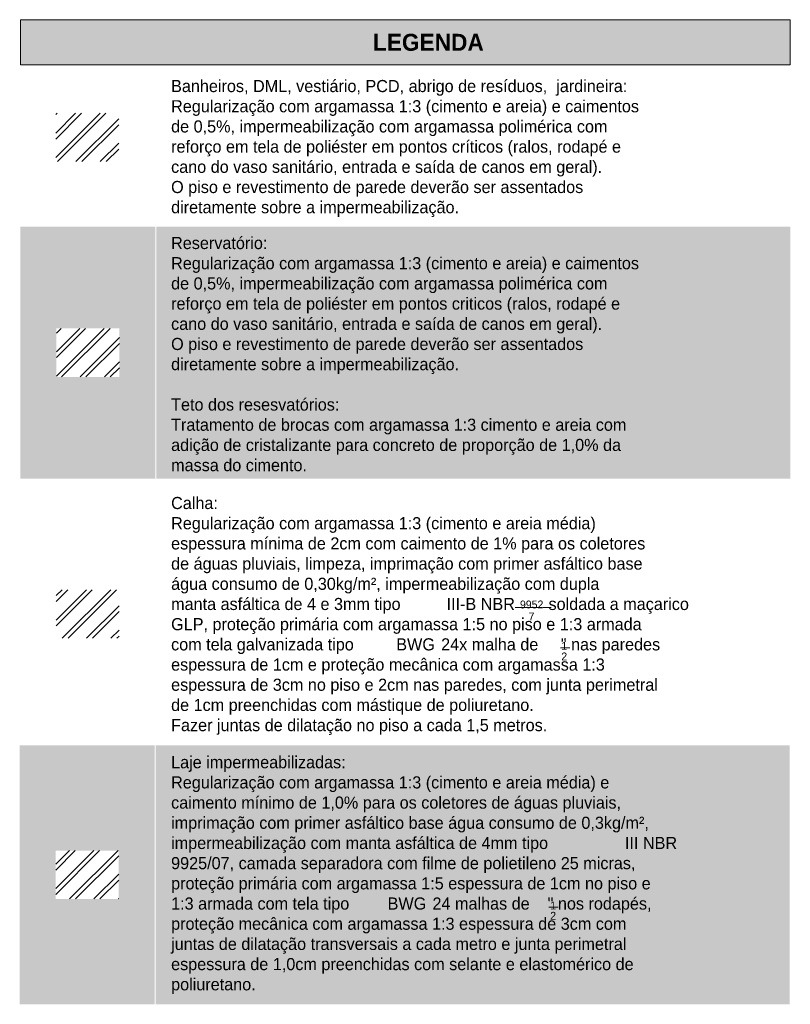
# Model space of a CAD drawing. Header units: millimetres. Extents: x -18260 to 188148, y -14086 to 2351883.
# Tile 256 of 256: x 132663 to 148578, y 2331562 to 2351883. Entities that reach past the tile are written whole.
import ezdxf

# ---------------------------------------------------------------- set-up
doc = ezdxf.new("R2010")
doc.units = ezdxf.units.MM
for name, color, linetype, lineweight in [('A-DETL-GENF', 92, 'Continuous', 50), ('A-DETL-THIN', 151, 'Continuous', 9), ('G-ANNO-TEXT', 231, 'Continuous', 9)]:
    doc.layers.add(name, color=color, linetype=linetype, lineweight=lineweight)
doc.styles.add('Century Gothic_4', font='GOTHIC.TTF', dxfattribs={"height": 162.479092})
doc.styles.add('Century Gothic_5', font='GOTHIC.TTF', dxfattribs={"height": 250})
doc.styles.add('Century Gothic_B', font='GOTHICB.TTF', dxfattribs={"height": 350})
pattern_1 = [(45, (-5848037.2, 0), (-251.447171, 251.447171), []), (45, (-5848037.2, 381), (-251.447171, 251.447171), [])]

msp = doc.modelspace()

# ---------------------------------------------------------------- hatches: boundary and pattern name
at = {"layer": 'A-DETL-GENF'}
msp.add_hatch(color=215, dxfattribs=at).paths.add_polyline_path([(148577.65, 2350954.208), (148577.65, 2351883.324), (132677.65, 2351883.324), (132677.65, 2350954.208)])
at = {"layer": 'A-DETL-GENF', "lineweight": 18}
h = msp.add_hatch(dxfattribs=at)
h.set_pattern_fill('FP_1', color=1, style=0, pattern_type=2)
h.set_pattern_definition(pattern_1)
h.paths.add_polyline_path([(134707.929, 2348953.309), (134707.929, 2349953.309), (133407.929, 2349953.309), (133407.929, 2348953.309)])
at = {"layer": 'A-DETL-GENF'}
h = msp.add_hatch(color=121, dxfattribs=at)
h.paths.add_polyline_path([(135467.65, 2342409.652), (135467.65, 2347614.208), (132677.65, 2347614.208), (132677.65, 2342409.652)])
h.paths.add_polyline_path([(148577.65, 2342409.652), (148577.65, 2347614.208), (135487.65, 2347614.208), (135487.65, 2342409.652)])
h.paths.add_polyline_path([(133422.65, 2344511.93), (133422.65, 2345511.93), (134722.65, 2345511.93), (134722.65, 2344511.93)])
at = {"layer": 'A-DETL-GENF', "lineweight": 18}
h = msp.add_hatch(dxfattribs=at)
h.set_pattern_fill('FP_1', color=94, style=0, pattern_type=2)
h.set_pattern_definition(pattern_1)
h.paths.add_polyline_path([(134368.273, 2344511.93), (134722.65, 2344511.93), (134722.65, 2345511.93), (133422.65, 2345511.93), (133422.65, 2344511.93), (133777.028, 2344511.93)])
h = msp.add_hatch(dxfattribs=at)
h.set_pattern_fill('FP_1', color=5, style=0, pattern_type=2)
h.set_pattern_definition(pattern_1)
h.paths.add_polyline_path([(134717.174, 2339116.206), (134717.174, 2340116.206), (133417.174, 2340116.206), (133417.174, 2339116.206)])
at = {"layer": 'A-DETL-GENF'}
h = msp.add_hatch(color=121, dxfattribs=at)
h.paths.add_polyline_path([(135452.919, 2331561.957), (135452.919, 2336909.709), (132662.919, 2336909.709), (132662.919, 2331561.957)])
h.paths.add_polyline_path([(148562.919, 2331561.957), (148562.919, 2336909.709), (135472.919, 2336909.709), (135472.919, 2331561.957)])
h.paths.add_polyline_path([(133407.919, 2333735.833), (133407.919, 2334735.833), (134707.919, 2334735.833), (134707.919, 2333735.833)])
at = {"layer": 'A-DETL-GENF', "lineweight": 9}
h = msp.add_hatch(dxfattribs=at)
h.set_pattern_fill('FP_1', color=204, style=0, pattern_type=2)
h.set_pattern_definition(pattern_1)
h.paths.add_polyline_path([(133750.625, 2333735.833), (134707.919, 2333735.833), (134707.919, 2334735.833), (133407.919, 2334735.833), (133407.919, 2333735.833)])

# ---------------------------------------------------------------- linework, layer by layer
at = {"layer": 'A-DETL-THIN'}
for p, q in [((148577.65, 2351883.324), (132677.65, 2351883.324)), ((132677.65, 2351883.324), (132677.65, 2350954.208)), ((148577.65, 2350954.208), (148577.65, 2351883.324)), ((132677.65, 2350954.208), (148577.65, 2350954.208))]:
    msp.add_line(p, q, dxfattribs=at)

# ---------------------------------------------------------------- texts
at = {"layer": 'G-ANNO-TEXT', "color": 7, "attachment_point": 1}
for s, insert, char_height, width, style in [('LEGENDA ', (139958.79, 2351591.855), 350, 2870.04125, 'Century Gothic_B'), ('Banheiros, DML, vestiário, PCD, abrigo de resíduos,  jardineira:', (135790.098, 2350638.988), 250, 12618.56125, 'Century Gothic_5'), ('Regularização com argamassa 1:3 (cimento e areia) e caimentos ', (135790.098, 2350222.269), 250, 13716.87313, 'Century Gothic_5'), ('de 0,5%, impermeabilização com argamassa polimérica com ', (135790.098, 2349805.55), 250, 12859.0675, 'Century Gothic_5'), ('reforço em tela de poliéster em pontos críticos (ralos, rodapé e ', (135790.098, 2349388.831), 250, 13187.75937, 'Century Gothic_5'), ('cano do vaso sanitário, entrada e saída de canos em geral).', (135790.098, 2348972.113), 250, 12602.5275, 'Century Gothic_5'), ('O piso e revestimento de parede deverão ser assentados ', (135790.098, 2348555.394), 250, 11985.22812, 'Century Gothic_5'), ('diretamente sobre a impermeabilização.', (135790.098, 2348138.675), 250, 8473.83688, 'Century Gothic_5'), ('Reservatório:', (135790.098, 2347399.207), 250, 2661.6025, 'Century Gothic_5'), ('Regularização com argamassa 1:3 (cimento e areia) e caimentos ', (135790.098, 2346982.488), 250, 13716.87313, 'Century Gothic_5'), ('de 0,5%, impermeabilização com argamassa polimérica com ', (135790.098, 2346565.77), 250, 12859.0675, 'Century Gothic_5'), ('reforço em tela de poliéster em pontos criticos (ralos, rodapé e ', (135790.098, 2346149.051), 250, 13179.7425, 'Century Gothic_5'), ('cano do vaso sanitário, entrada e saída de canos em geral).', (135790.098, 2345732.332), 250, 12602.5275, 'Century Gothic_5'), ('O piso e revestimento de parede deverão ser assentados ', (135790.098, 2345315.613), 250, 11985.22812, 'Century Gothic_5'), ('diretamente sobre a impermeabilização.', (135790.098, 2344898.895), 250, 8473.83688, 'Century Gothic_5'), ('Teto dos resesvatórios:', (135790.098, 2344065.457), 250, 4593.66938, 'Century Gothic_5'), ('Tratamento de brocas com argamassa 1:3 cimento e areia com ', (135790.098, 2343648.738), 250, 13420.24875, 'Century Gothic_5'), ('adição de cristalizante para concreto de proporção de 1,0% da ', (135790.098, 2343232.02), 250, 13436.2825, 'Century Gothic_5'), ('massa do cimento. ', (135790.098, 2342815.301), 250, 4072.5725, 'Century Gothic_5'), ('Calha: ', (135790.098, 2342033.083), 250, 1507.1725, 'Century Gothic_5'), ('Regularização com argamassa 1:3 (cimento e areia média) ', (135790.098, 2341616.364), 250, 12490.29125, 'Century Gothic_5'), ('espessura mínima de 2cm com caimento de 1% para os coletores ', (135790.098, 2341199.646), 250, 13772.99125, 'Century Gothic_5'), ('de águas pluviais, limpeza, imprimação com primer asfáltico base ', (135790.098, 2340782.927), 250, 13861.17687, 'Century Gothic_5'), ('água consumo de 0,30kg/m², impermeabilização com dupla ', (135790.098, 2340366.208), 250, 12786.91562, 'Century Gothic_5'), ('manta asfáltica de 4 e 3mm tipo ', (135790.098, 2339949.489), 250, 6894.5125, 'Century Gothic_5'), ('III-B NBR', (141478.639, 2339949.489), 250, 1651.47625, 'Century Gothic_5'), ('9952', (142994.263, 2339895.007), 162.4791, 609.2825, 'Century Gothic_4'), ('        soldada a maçarico ', (142841.243, 2339949.489), 250, 5331.22188, 'Century Gothic_5'), ('____', (142895.798, 2340062.688), 250, 865.8225, 'Century Gothic_5'), ('7', (143171.833, 2339646.745), 162.479, 152.32063, 'Century Gothic_4'), ('GLP', (135790.098, 2339532.771), 250, 809.70437, 'Century Gothic_5'), (', proteção primária com argamassa 1:5 no piso e 1:3 armada ', (136458.171, 2339532.771), 250, 12827, 'Century Gothic_5'), ('com tela galvanizada tipo ', (135790.098, 2339116.052), 250, 5635.86313, 'Century Gothic_5'), ('BWG', (140440.15, 2339116.052), 250, 1010.12625, 'Century Gothic_5'), (' 24x malha de     " nas paredes ', (141273.587, 2339116.052), 250, 6429.53375, 'Century Gothic_5'), ('1', (143848.809, 2339041.844), 162.479, 152.32063, 'Century Gothic_4'), ('_', (143834.956, 2339230.888), 250, 216.45562, 'Century Gothic_5'), ('2', (143848.809, 2338822.592), 162.479, 152.32063, 'Century Gothic_4'), ('espessura de 1cm e proteção mecânica com argamassa 1:3 ', (135790.098, 2338699.333), 250, 12770.88187, 'Century Gothic_5'), ('espessura de 3cm no piso e 2cm nas paredes, com junta perimetral ', (135790.098, 2338282.614), 250, 14093.66625, 'Century Gothic_5'), ('de 1cm preenchidas com mástique de poliuretano. ', (135790.098, 2337865.896), 250, 10806.7475, 'Century Gothic_5'), ('Fazer juntas de dilatação no piso a cada 1,5 metros.', (135790.098, 2337449.177), 250, 10838.815, 'Century Gothic_5'), ('Laje impermeabilizadas:', (135790.098, 2336683.966), 250, 4994.51313, 'Century Gothic_5'), ('Regularização com argamassa 1:3 (cimento e areia média) e ', (135790.098, 2336267.248), 250, 12883.11813, 'Century Gothic_5'), ('caimento mínimo de 1,0% para os coletores de águas pluviais, ', (135790.098, 2335850.529), 250, 13035.43875, 'Century Gothic_5'), ('imprimação com primer asfáltico base água consumo de 0,3kg/m², ', (135790.098, 2335433.81), 250, 14133.75063, 'Century Gothic_5'), ('impermeabilização com manta asfáltica de 4mm tipo ', (135790.098, 2335017.091), 250, 11359.91187, 'Century Gothic_5'), ('III NBR', (145162.962, 2335017.091), 250, 1266.66625, 'Century Gothic_5'), ('9925/07, camada separadora com filme de polietileno 25 micras, ', (135790.098, 2334600.373), 250, 13620.67063, 'Century Gothic_5'), ('proteção primária com argamassa 1:5 espessura de 1cm no piso e ', (135790.098, 2334183.654), 250, 13933.32875, 'Century Gothic_5'), ('1:3 armada com tela tipo ', (135790.098, 2333766.935), 250, 5419.4075, 'Century Gothic_5'), ('BWG', (140261.556, 2333766.935), 250, 1010.12625, 'Century Gothic_5'), (' 24 malhas de    " nos rodapés, ', (141094.993, 2333766.935), 250, 6389.44937, 'Century Gothic_5'), ('_', (143595.292, 2333876.628), 250, 216.45562, 'Century Gothic_5'), ('1', (143618.857, 2333682.838), 162.479, 152.32063, 'Century Gothic_4'), ('proteção mecânica com argamassa 1:3 espessura de 3cm com ', (135790.098, 2333350.216), 250, 13452.31625, 'Century Gothic_5'), ('2', (143618.857, 2333470.066), 162.479, 152.32063, 'Century Gothic_4'), ('juntas de dilatação transversais a cada metro e junta perimetral ', (135790.098, 2332933.498), 250, 13412.23187, 'Century Gothic_5'), ('espessura de 1,0cm preenchidas com selante e elastomérico de ', (135790.098, 2332516.779), 250, 13468.35, 'Century Gothic_5'), ('poliuretano.', (135790.098, 2332100.06), 250, 2493.24813, 'Century Gothic_5'), ('^I', (137847.233, 2332100.06), 250, 585.23187, 'Century Gothic_5')]:
    msp.add_mtext(s, dxfattribs=dict(at, insert=insert, char_height=char_height, width=width, style=style))

doc.saveas('drawing.dxf')
